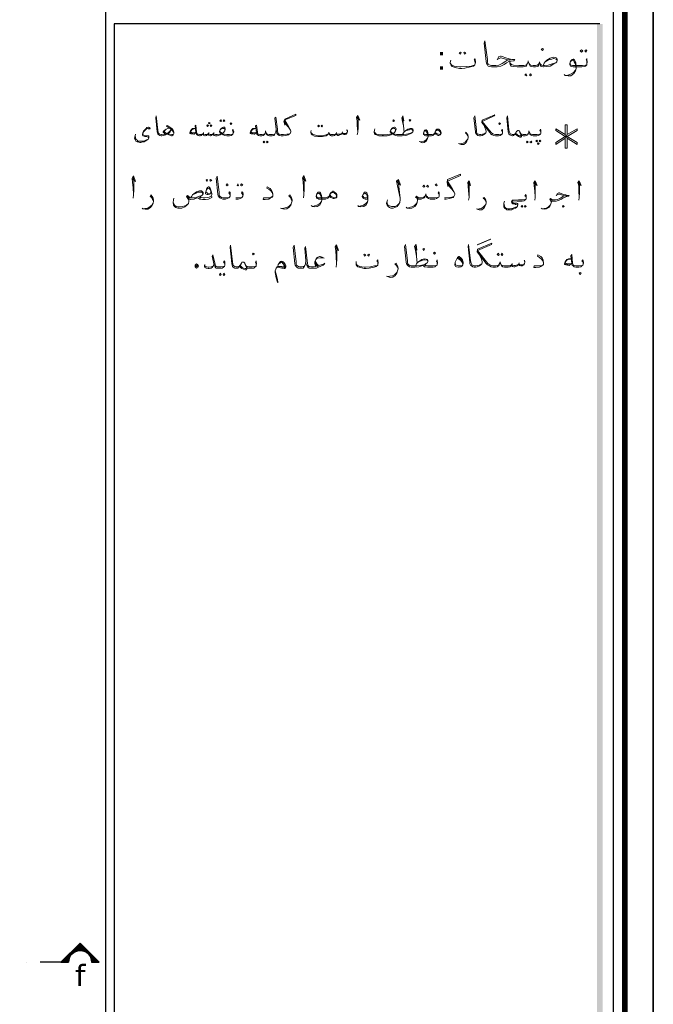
# Model space of a CAD drawing. Header units: metres. Extents: x 5.7 to 89.8, y 4 to 63.5.
# Tile 58 of 72: x 74.8 to 89.8, y 19.6 to 42.9. Entities that reach past the tile are written whole.
import ezdxf

# ---------------------------------------------------------------- set-up
doc = ezdxf.new("R2010")
doc.units = ezdxf.units.M
doc.header["$MEASUREMENT"] = 0
for name, color, linetype in [('PDF11_KADR', 7, 'Continuous'), ('PDF11_SECTION', 7, 'Continuous'), ('PDF11_Text', 7, 'Continuous'), ('PDF11_textt', 7, 'Continuous')]:
    doc.layers.add(name, color=color, linetype=linetype)
doc.styles.add('PDF B Mitra', font='BMITRA.TTF')
doc.styles.add('PDF Verdana', font='verdana.ttf')

msp = doc.modelspace()

# ---------------------------------------------------------------- linework, layer by layer
at = {"layer": 'PDF11_KADR', "lineweight": 25}
for points in [[(5.695, 4.013), (89.785, 4.013), (89.785, 63.476), (5.695, 63.476)], [(5.695, 63.476), (89.785, 63.476), (89.785, 4.013), (5.695, 4.013)], [(6.514, 4.832), (88.841, 4.832), (88.841, 62.657), (6.514, 62.657)]]:
    msp.add_lwpolyline(points, close=True, dxfattribs=at)
at = {"layer": 'PDF11_KADR', "lineweight": 0, "const_width": 0.135}
msp.add_lwpolyline([(6.235, 62.937), (6.235, 4.552), (89.111, 4.552), (89.111, 62.937)], close=True, dxfattribs=at)
at = {"layer": 'PDF11_KADR', "lineweight": 25}
for points in [[(76.851, 4.832), (76.851, 62.657)], [(88.524, 42.759), (77.053, 42.759), (77.053, 15.956), (77.053, 15.628), (88.524, 15.628)]]:
    msp.add_lwpolyline(points, dxfattribs=at)
at = {"layer": 'PDF11_KADR', "transparency": 33554559}
for points in [[(88.456, 15.628), (88.591, 15.628), (88.456, 42.759)], [(88.591, 15.628), (88.456, 42.759), (88.591, 42.759)]]:
    msp.add_solid(points, dxfattribs=at)
at = {"layer": 'PDF11_SECTION', "lineweight": 30}
msp.add_lwpolyline([(76.513, 20.617), (76.696, 20.617), (76.244, 21.07), (75.791, 20.617), (75.974, 20.617), (75.791, 20.617), (76.244, 21.07), (76.696, 20.617)], close=True, dxfattribs=at)
msp.add_lwpolyline([(76.523, 20.622, 0.999952), (75.974, 20.622, -0.999952)], format="xyb", close=True, dxfattribs=at)
for points in [[(74.982, 20.617), (74.982, 20.617)], [(75.791, 20.617), (75.3, 20.617)]]:
    msp.add_lwpolyline(points, dxfattribs=at)
at = {"layer": 'PDF11_SECTION', "transparency": 33554559}
for points in [[(76.244, 21.07), (76.061, 20.887), (76.244, 20.887)], [(76.244, 21.07), (76.244, 20.887), (76.427, 20.887)], [(76.244, 21.07), (76.244, 20.887), (76.427, 20.887)], [(75.791, 20.617), (75.974, 20.617), (75.887, 20.714)], [(75.887, 20.714), (75.993, 20.714), (75.984, 20.8)], [(75.974, 20.617), (75.887, 20.714), (75.993, 20.714)], [(75.984, 20.8), (76.051, 20.8), (76.042, 20.868)], [(75.993, 20.714), (75.984, 20.8), (76.051, 20.8)], [(76.042, 20.868), (76.138, 20.868), (76.061, 20.887)], [(76.051, 20.8), (76.042, 20.868), (76.138, 20.868)], [(76.138, 20.868), (76.061, 20.887), (76.244, 20.887)], [(76.35, 20.868), (76.446, 20.868), (76.244, 20.887)], [(76.446, 20.868), (76.244, 20.887), (76.427, 20.887)], [(76.35, 20.868), (76.446, 20.868), (76.244, 20.887)], [(76.446, 20.868), (76.244, 20.887), (76.427, 20.887)], [(76.436, 20.8), (76.504, 20.8), (76.35, 20.868)], [(76.504, 20.8), (76.35, 20.868), (76.446, 20.868)], [(76.436, 20.8), (76.504, 20.8), (76.35, 20.868)], [(76.504, 20.8), (76.35, 20.868), (76.446, 20.868)], [(76.494, 20.714), (76.591, 20.714), (76.436, 20.8)], [(76.591, 20.714), (76.436, 20.8), (76.504, 20.8)], [(76.494, 20.714), (76.591, 20.714), (76.436, 20.8)], [(76.591, 20.714), (76.436, 20.8), (76.504, 20.8)], [(76.513, 20.617), (76.696, 20.617), (76.494, 20.714)], [(76.696, 20.617), (76.494, 20.714), (76.591, 20.714)], [(76.513, 20.617), (76.696, 20.617), (76.494, 20.714)], [(76.696, 20.617), (76.494, 20.714), (76.591, 20.714)]]:
    msp.add_solid(points, dxfattribs=at)
at = {"layer": 'PDF11_textt', "lineweight": 20}
for points in [[(86.097, 41.912), (86.135, 41.989), (86.174, 41.998), (86.193, 41.998), (86.328, 41.95), (86.443, 41.921), (86.511, 41.921), (86.491, 41.893), (86.424, 41.883), (86.376, 41.873), (86.318, 41.844), (86.26, 41.806), (86.183, 41.767), (86.097, 41.748), (85.971, 41.748), (85.962, 41.748), (85.923, 41.758), (85.885, 41.767), (85.865, 41.796), (85.846, 41.835), (85.836, 41.873), (85.788, 42.307), (85.808, 42.364), (85.865, 41.921), (85.865, 41.854), (85.875, 41.835), (85.894, 41.806), (85.933, 41.787), (85.962, 41.777), (85.971, 41.777), (86.068, 41.777), (86.135, 41.787), (86.212, 41.825), (86.299, 41.883), (86.347, 41.912), (86.414, 41.912), (86.347, 41.912), (86.193, 41.96), (86.174, 41.96), (86.116, 41.931)], [(85.576, 41.825), (85.576, 41.844), (85.567, 41.883), (85.557, 41.912), (85.567, 41.941), (85.576, 41.921), (85.586, 41.873), (85.586, 41.854), (85.576, 41.825), (85.567, 41.796), (85.538, 41.767), (85.47, 41.748), (85.336, 41.719), (85.259, 41.71), (85.21, 41.71), (85.104, 41.729), (85.037, 41.758), (85.008, 41.777), (84.999, 41.806), (84.989, 41.835), (84.989, 41.854), (84.999, 41.902)], [(84.989, 41.835), (85.018, 41.796), (85.085, 41.767), (85.21, 41.748), (85.239, 41.748), (85.374, 41.758), (85.48, 41.767), (85.528, 41.777), (85.567, 41.796)], [(87.185, 41.777), (87.204, 41.835), (87.233, 41.864), (87.272, 41.902), (87.349, 41.95), (87.426, 41.979), (87.474, 41.97), (87.503, 41.95), (87.512, 41.921), (87.512, 41.902), (87.503, 41.864), (87.483, 41.844), (87.435, 41.815), (87.349, 41.767), (87.272, 41.758), (87.194, 41.748), (87.185, 41.748), (87.146, 41.758), (87.117, 41.767), (87.117, 41.787), (87.108, 41.825), (87.098, 41.864), (87.089, 41.825), (87.079, 41.787), (87.069, 41.767), (87.04, 41.758), (87.002, 41.748), (86.954, 41.748), (86.906, 41.758), (86.877, 41.767), (86.857, 41.796), (86.838, 41.844), (86.828, 41.893), (86.819, 41.844), (86.8, 41.796), (86.79, 41.767), (86.751, 41.758), (86.713, 41.748), (86.655, 41.748), (86.568, 41.748), (86.482, 41.758), (86.424, 41.767), (86.405, 41.806), (86.395, 41.844), (86.395, 41.893)], [(86.809, 41.835), (86.8, 41.806), (86.771, 41.787), (86.723, 41.777), (86.655, 41.777), (86.607, 41.777), (86.482, 41.787), (86.434, 41.806), (86.414, 41.825), (86.395, 41.844)], [(86.848, 41.835), (86.867, 41.806), (86.886, 41.787), (86.944, 41.777), (87.002, 41.777), (87.04, 41.787), (87.069, 41.806), (87.089, 41.825)], [(87.108, 41.825), (87.146, 41.787), (87.185, 41.777), (87.214, 41.777), (87.3, 41.787), (87.397, 41.815), (87.483, 41.844)], [(87.233, 41.864), (87.31, 41.912), (87.387, 41.931), (87.426, 41.941), (87.435, 41.941), (87.493, 41.931), (87.512, 41.902)], [(88.215, 41.825), (88.215, 41.844), (88.215, 41.883), (88.196, 41.912), (88.215, 41.941), (88.215, 41.921), (88.225, 41.873), (88.225, 41.854), (88.215, 41.825), (88.215, 41.796), (88.186, 41.767), (88.148, 41.758), (88.1, 41.748), (88.032, 41.748), (87.888, 41.748), (87.849, 41.758), (87.83, 41.767), (87.82, 41.777), (87.811, 41.806), (87.811, 41.825), (87.83, 41.883), (87.869, 41.921), (87.888, 41.931), (87.898, 41.931), (87.926, 41.912), (87.955, 41.844), (87.965, 41.767), (87.965, 41.71), (87.946, 41.652), (87.907, 41.594), (87.84, 41.536), (87.772, 41.536), (87.705, 41.546), (87.676, 41.565)], [(87.83, 41.873), (87.849, 41.893), (87.878, 41.902), (87.898, 41.902), (87.917, 41.864), (87.936, 41.825), (87.946, 41.796), (87.965, 41.71), (87.946, 41.671), (87.898, 41.613), (87.83, 41.575), (87.763, 41.555), (87.715, 41.546)], [(87.82, 41.835), (87.82, 41.806), (87.84, 41.787), (87.878, 41.777), (88.032, 41.777), (88.109, 41.777), (88.186, 41.787), (88.215, 41.796)], [(78.459, 40.188), (78.449, 40.207), (78.43, 40.236), (78.392, 40.284), (78.286, 40.342), (78.305, 40.361), (78.411, 40.294), (78.44, 40.255), (78.459, 40.207), (78.459, 40.178), (78.449, 40.159), (78.44, 40.14), (78.411, 40.12), (78.401, 40.12), (78.305, 40.159), (78.247, 40.178), (78.218, 40.197), (78.209, 40.207), (78.209, 40.217), (78.228, 40.246), (78.257, 40.265), (78.276, 40.274), (78.314, 40.294), (78.343, 40.303), (78.372, 40.294), (78.392, 40.274), (78.392, 40.255), (78.372, 40.217), (78.324, 40.178), (78.286, 40.159), (78.266, 40.14), (78.218, 40.13), (78.18, 40.12), (78.17, 40.12), (78.16, 40.12), (78.132, 40.13), (78.103, 40.14), (78.083, 40.159), (78.074, 40.188), (78.064, 40.217), (78.035, 40.544), (78.045, 40.592), (78.083, 40.255), (78.093, 40.207), (78.093, 40.188), (78.112, 40.169), (78.132, 40.159), (78.16, 40.149), (78.17, 40.149), (78.228, 40.159), (78.266, 40.159), (78.286, 40.169), (78.324, 40.188), (78.343, 40.207), (78.382, 40.246)], [(81.204, 40.178), (81.165, 40.159), (81.127, 40.159), (81.05, 40.149), (81.021, 40.149), (80.992, 40.149), (80.953, 40.159), (80.944, 40.159), (80.925, 40.178), (80.905, 40.226), (80.905, 40.274), (80.867, 40.563), (80.848, 40.535), (80.876, 40.274), (80.886, 40.226), (80.896, 40.178), (80.915, 40.149), (80.944, 40.13), (80.992, 40.12), (81.021, 40.12), (81.04, 40.12), (81.108, 40.13), (81.165, 40.14), (81.185, 40.159), (81.204, 40.178), (81.223, 40.217), (81.223, 40.226), (81.213, 40.255), (81.175, 40.332), (81.079, 40.496), (81.339, 40.602), (81.339, 40.631), (81.079, 40.515), (81.059, 40.467), (81.079, 40.371), (81.079, 40.496)], [(81.079, 40.448), (81.136, 40.371)], [(82.783, 40.544), (82.851, 40.486), (82.803, 40.602), (82.774, 40.554), (82.793, 40.477), (82.793, 40.361), (82.803, 40.207), (82.793, 40.14)], [(82.803, 40.207), (82.812, 40.313), (82.812, 40.496), (82.803, 40.573)], [(83.843, 40.544), (83.891, 40.477), (83.872, 40.592), (83.843, 40.544), (83.862, 40.457), (83.881, 40.352), (83.901, 40.207)], [(83.881, 40.352), (83.872, 40.506), (83.872, 40.583)], [(85.779, 40.38), (85.808, 40.313), (85.827, 40.255), (85.836, 40.226), (85.836, 40.207), (85.827, 40.188), (85.798, 40.159), (85.779, 40.149), (85.74, 40.13), (85.702, 40.12), (85.682, 40.12), (85.644, 40.13), (85.625, 40.14), (85.605, 40.159), (85.586, 40.188), (85.586, 40.217), (85.548, 40.544), (85.567, 40.592), (85.605, 40.255), (85.605, 40.207), (85.615, 40.188), (85.625, 40.169), (85.653, 40.159), (85.682, 40.149), (85.711, 40.149), (85.75, 40.159), (85.788, 40.169), (85.827, 40.188)], [(86.222, 40.178), (86.222, 40.197), (86.212, 40.226), (86.202, 40.246), (86.212, 40.274), (86.222, 40.255), (86.222, 40.217), (86.222, 40.207), (86.222, 40.178), (86.212, 40.159), (86.193, 40.14), (86.164, 40.13), (86.125, 40.12), (86.077, 40.12), (86.058, 40.12), (86.019, 40.13), (85.981, 40.14), (85.942, 40.169), (85.923, 40.197), (85.731, 40.438), (85.74, 40.486), (86.039, 40.612), (86.029, 40.592), (85.74, 40.457), (85.952, 40.197), (85.991, 40.169), (86.019, 40.159), (86.058, 40.149), (86.077, 40.149), (86.135, 40.149), (86.193, 40.159), (86.212, 40.159)], [(87.127, 40.178), (87.127, 40.197), (87.117, 40.226), (87.108, 40.246), (87.117, 40.274), (87.127, 40.255), (87.127, 40.217), (87.127, 40.207), (87.127, 40.178), (87.117, 40.159), (87.098, 40.14), (87.069, 40.13), (87.031, 40.12), (86.983, 40.12), (86.944, 40.12), (86.915, 40.13), (86.886, 40.14), (86.867, 40.159), (86.857, 40.197), (86.848, 40.236), (86.848, 40.197), (86.828, 40.159), (86.819, 40.14), (86.79, 40.13), (86.761, 40.12), (86.723, 40.12), (86.713, 40.12), (86.684, 40.13), (86.665, 40.14), (86.655, 40.178), (86.626, 40.226), (86.617, 40.236), (86.597, 40.246), (86.588, 40.246), (86.578, 40.236), (86.559, 40.226), (86.54, 40.197), (86.52, 40.159), (86.511, 40.149), (86.501, 40.14), (86.482, 40.13), (86.462, 40.12), (86.453, 40.12), (86.424, 40.13), (86.395, 40.14), (86.376, 40.159), (86.366, 40.188), (86.357, 40.217), (86.328, 40.544), (86.337, 40.592), (86.376, 40.255), (86.385, 40.207), (86.395, 40.188), (86.405, 40.169), (86.434, 40.159), (86.453, 40.149), (86.462, 40.149), (86.472, 40.149), (86.501, 40.159), (86.511, 40.159), (86.52, 40.169), (86.54, 40.197)], [(77.881, 40.294), (77.871, 40.303), (77.833, 40.294), (77.804, 40.274), (77.766, 40.236), (77.746, 40.217), (77.737, 40.188), (77.727, 40.159), (77.737, 40.14), (77.775, 40.13), (77.852, 40.12), (77.871, 40.12), (77.871, 40.101), (77.871, 40.082), (77.871, 40.063), (77.852, 40.034), (77.823, 40.014), (77.785, 39.995), (77.756, 39.976), (77.727, 39.976), (77.679, 39.966), (77.66, 39.966), (77.611, 39.976), (77.592, 39.976), (77.563, 39.995), (77.544, 40.024), (77.534, 40.063), (77.544, 40.12), (77.554, 40.159)], [(77.862, 40.294), (77.871, 40.274), (77.9, 40.284), (77.891, 40.313), (77.871, 40.323), (77.862, 40.323), (77.823, 40.313), (77.804, 40.294), (77.775, 40.265), (77.746, 40.226), (77.727, 40.188), (77.717, 40.159), (77.717, 40.14), (77.727, 40.12), (77.737, 40.12), (77.775, 40.101), (77.823, 40.101), (77.852, 40.091), (77.862, 40.082), (77.871, 40.072), (77.862, 40.053), (77.852, 40.043), (77.814, 40.024), (77.766, 40.005), (77.737, 39.995), (77.669, 39.995), (77.65, 39.995), (77.611, 39.995), (77.592, 40.014), (77.573, 40.034), (77.554, 40.053), (77.554, 40.082), (77.544, 40.12)], [(78.449, 40.159), (78.43, 40.149), (78.411, 40.149), (78.363, 40.159), (78.305, 40.178), (78.257, 40.197), (78.237, 40.217), (78.228, 40.217), (78.228, 40.226), (78.237, 40.236), (78.276, 40.274), (78.314, 40.294)], [(78.979, 40.197), (78.941, 40.159), (78.931, 40.159), (78.863, 40.169), (78.835, 40.178), (78.835, 40.188), (78.854, 40.236), (78.883, 40.274), (78.902, 40.294), (78.921, 40.294), (78.969, 40.294), (78.912, 40.274), (78.883, 40.265), (78.854, 40.217), (78.863, 40.197), (78.883, 40.197), (78.96, 40.188), (78.979, 40.207)], [(79.865, 40.178), (79.865, 40.197), (79.855, 40.226), (79.846, 40.246), (79.855, 40.274), (79.865, 40.255), (79.875, 40.217), (79.875, 40.207), (79.865, 40.178), (79.855, 40.159), (79.836, 40.14), (79.817, 40.13), (79.778, 40.12), (79.721, 40.12), (79.711, 40.12), (79.663, 40.13), (79.624, 40.14), (79.605, 40.159), (79.595, 40.169), (79.576, 40.159), (79.557, 40.14), (79.518, 40.13), (79.48, 40.12), (79.461, 40.12), (79.441, 40.12), (79.412, 40.13), (79.393, 40.14), (79.374, 40.159), (79.364, 40.14), (79.345, 40.13), (79.326, 40.12), (79.316, 40.12), (79.287, 40.13), (79.278, 40.14), (79.268, 40.169), (79.249, 40.14), (79.229, 40.13), (79.201, 40.12), (79.191, 40.12), (79.172, 40.13), (79.162, 40.14), (79.143, 40.169), (79.124, 40.14), (79.104, 40.13), (79.085, 40.12), (79.075, 40.12), (79.066, 40.12), (79.037, 40.13), (79.008, 40.14), (78.998, 40.159), (78.979, 40.197), (78.96, 40.352), (78.979, 40.371), (78.998, 40.207), (79.008, 40.178), (79.018, 40.159), (79.037, 40.159), (79.066, 40.149), (79.075, 40.149), (79.095, 40.149), (79.124, 40.159), (79.143, 40.169), (79.162, 40.178), (79.172, 40.159), (79.201, 40.149), (79.22, 40.149), (79.249, 40.159), (79.268, 40.169), (79.278, 40.178), (79.297, 40.159), (79.316, 40.149), (79.345, 40.149), (79.374, 40.159), (79.393, 40.178), (79.403, 40.169), (79.422, 40.159), (79.441, 40.149), (79.461, 40.149), (79.48, 40.149), (79.538, 40.159), (79.576, 40.169), (79.557, 40.197), (79.538, 40.217), (79.538, 40.226), (79.557, 40.265), (79.576, 40.294), (79.615, 40.313), (79.634, 40.323), (79.653, 40.323), (79.663, 40.313), (79.672, 40.284), (79.672, 40.274), (79.663, 40.236), (79.634, 40.197), (79.605, 40.178), (79.634, 40.159), (79.653, 40.159), (79.711, 40.149), (79.721, 40.149), (79.778, 40.149), (79.836, 40.159), (79.855, 40.159)], [(79.162, 40.197), (79.162, 40.178)], [(79.287, 40.197), (79.278, 40.178)], [(79.403, 40.197), (79.393, 40.178)], [(79.547, 40.236), (79.557, 40.217), (79.576, 40.197), (79.605, 40.178)], [(79.663, 40.236), (79.663, 40.265), (79.653, 40.294), (79.634, 40.294), (79.624, 40.294), (79.576, 40.284), (79.557, 40.265)], [(80.414, 40.197), (80.366, 40.159), (80.356, 40.159), (80.289, 40.169), (80.26, 40.178), (80.26, 40.188), (80.279, 40.236), (80.308, 40.274), (80.327, 40.294), (80.347, 40.294), (80.395, 40.294), (80.337, 40.274), (80.308, 40.265), (80.279, 40.217), (80.289, 40.197), (80.308, 40.197), (80.385, 40.188), (80.414, 40.207)], [(80.876, 40.274), (80.867, 40.207), (80.857, 40.178), (80.838, 40.14), (80.819, 40.13), (80.78, 40.12), (80.761, 40.12), (80.722, 40.12), (80.684, 40.13), (80.665, 40.14), (80.645, 40.159), (80.636, 40.197), (80.626, 40.236), (80.626, 40.197), (80.607, 40.159), (80.597, 40.14), (80.568, 40.13), (80.539, 40.12), (80.501, 40.12), (80.491, 40.12), (80.462, 40.13), (80.433, 40.14), (80.424, 40.159), (80.414, 40.197), (80.385, 40.352), (80.414, 40.371), (80.433, 40.207), (80.433, 40.178), (80.453, 40.159), (80.462, 40.159), (80.491, 40.149), (80.501, 40.149), (80.549, 40.149), (80.587, 40.159), (80.607, 40.169), (80.616, 40.188)], [(81.079, 40.419), (81.165, 40.323), (81.213, 40.255)], [(82.562, 40.217), (82.543, 40.255), (82.552, 40.265), (82.562, 40.236), (82.562, 40.217), (82.552, 40.197), (82.543, 40.178), (82.533, 40.159), (82.504, 40.149), (82.475, 40.149), (82.456, 40.159), (82.427, 40.169), (82.427, 40.178), (82.408, 40.149), (82.379, 40.14), (82.35, 40.13), (82.331, 40.13), (82.311, 40.14), (82.292, 40.149), (82.292, 40.169), (82.273, 40.14), (82.254, 40.13), (82.225, 40.12), (82.186, 40.12), (82.177, 40.12), (82.157, 40.13), (82.148, 40.14), (82.138, 40.149), (82.128, 40.169), (82.119, 40.207), (82.119, 40.178), (82.1, 40.149), (82.09, 40.14), (82.061, 40.12), (81.974, 40.101), (81.897, 40.101), (81.859, 40.101), (81.782, 40.111), (81.724, 40.14), (81.705, 40.169), (81.695, 40.197), (81.695, 40.217), (81.705, 40.246)], [(81.695, 40.197), (81.734, 40.159), (81.782, 40.14), (81.859, 40.12), (81.888, 40.12), (81.984, 40.13), (82.061, 40.14), (82.09, 40.159), (82.119, 40.178)], [(82.128, 40.178), (82.148, 40.159), (82.177, 40.149), (82.186, 40.149), (82.234, 40.149), (82.273, 40.159), (82.292, 40.169), (82.292, 40.178), (82.311, 40.159), (82.34, 40.159), (82.369, 40.159), (82.408, 40.169), (82.427, 40.178), (82.437, 40.197), (82.456, 40.178), (82.475, 40.178), (82.514, 40.178), (82.533, 40.178), (82.552, 40.197)], [(82.302, 40.197), (82.292, 40.178)], [(82.446, 40.217), (82.437, 40.197)], [(83.862, 40.149), (83.881, 40.188), (83.901, 40.217), (83.929, 40.236), (83.987, 40.274), (84.045, 40.294), (84.084, 40.294), (84.103, 40.274), (84.112, 40.255), (84.112, 40.236), (84.103, 40.217), (84.093, 40.197), (84.055, 40.178), (83.987, 40.14), (83.939, 40.13), (83.852, 40.12), (83.737, 40.12), (83.698, 40.13), (83.66, 40.14), (83.641, 40.159), (83.631, 40.169), (83.612, 40.159), (83.583, 40.14), (83.535, 40.13), (83.496, 40.12), (83.409, 40.12), (83.381, 40.12), (83.303, 40.12), (83.246, 40.14), (83.217, 40.149), (83.198, 40.178), (83.188, 40.197), (83.188, 40.217), (83.198, 40.255), (83.207, 40.284)], [(83.198, 40.217), (83.207, 40.197), (83.226, 40.178), (83.246, 40.159), (83.303, 40.149), (83.381, 40.14), (83.409, 40.14), (83.506, 40.149), (83.564, 40.159), (83.612, 40.169), (83.583, 40.197), (83.573, 40.217), (83.573, 40.226), (83.583, 40.265), (83.612, 40.294), (83.641, 40.313), (83.669, 40.323), (83.679, 40.323), (83.698, 40.313), (83.708, 40.284), (83.708, 40.274), (83.698, 40.236), (83.669, 40.197), (83.641, 40.178), (83.66, 40.159), (83.689, 40.159), (83.718, 40.149), (83.737, 40.149), (83.891, 40.149), (83.958, 40.159), (84.026, 40.178), (84.093, 40.197)], [(83.698, 40.236), (83.698, 40.265), (83.679, 40.294), (83.669, 40.294), (83.66, 40.294), (83.612, 40.284), (83.583, 40.265)], [(83.583, 40.236), (83.583, 40.217), (83.602, 40.197), (83.641, 40.178)], [(83.901, 40.217), (83.958, 40.246), (84.016, 40.265), (84.045, 40.274), (84.055, 40.274), (84.093, 40.265), (84.112, 40.236)], [(84.623, 40.178), (84.613, 40.159), (84.594, 40.14), (84.575, 40.13), (84.546, 40.12), (84.517, 40.12), (84.411, 40.12), (84.382, 40.13), (84.373, 40.14), (84.353, 40.149), (84.353, 40.169), (84.353, 40.178), (84.373, 40.226), (84.392, 40.255), (84.411, 40.265), (84.421, 40.265), (84.44, 40.246), (84.459, 40.197), (84.469, 40.14), (84.469, 40.101), (84.45, 40.053), (84.43, 40.005), (84.373, 39.966), (84.324, 39.957), (84.276, 39.976), (84.257, 39.986)], [(84.373, 40.217), (84.382, 40.236), (84.401, 40.236), (84.411, 40.236), (84.43, 40.217), (84.45, 40.178), (84.45, 40.159), (84.469, 40.101), (84.45, 40.063), (84.421, 40.024), (84.373, 39.995), (84.315, 39.976), (84.276, 39.976)], [(84.642, 40.226), (84.661, 40.246), (84.681, 40.255), (84.7, 40.255), (84.719, 40.246), (84.729, 40.236), (84.748, 40.217), (84.767, 40.188), (84.767, 40.178), (84.748, 40.159), (84.739, 40.149), (84.71, 40.159), (84.661, 40.178), (84.633, 40.197), (84.613, 40.178), (84.594, 40.159), (84.556, 40.149), (84.517, 40.149), (84.401, 40.149), (84.373, 40.159), (84.363, 40.169), (84.353, 40.188)], [(85.413, 40.091), (85.403, 40.12), (85.384, 40.159), (85.345, 40.188), (85.365, 40.207), (85.384, 40.178), (85.403, 40.14), (85.413, 40.101), (85.413, 40.082), (85.403, 40.043), (85.384, 39.995), (85.355, 39.957), (85.307, 39.918), (85.249, 39.918), (85.201, 39.928), (85.182, 39.937)], [(86.626, 40.226), (86.636, 40.197), (86.655, 40.14), (86.655, 40.12), (86.636, 40.12), (86.607, 40.12), (86.578, 40.14), (86.559, 40.159), (86.54, 40.178)], [(87.705, 40.063), (87.705, 39.831), (87.753, 39.831), (87.753, 40.063), (87.984, 39.918), (87.984, 39.966), (87.753, 40.101), (87.984, 40.246), (87.984, 40.284), (87.753, 40.149), (87.753, 40.38), (87.705, 40.38), (87.705, 40.149), (87.483, 40.284), (87.483, 40.246), (87.705, 40.101), (87.483, 39.966), (87.483, 39.918), (87.705, 40.063), (87.753, 40.149)], [(78.931, 40.169), (78.854, 40.188)], [(80.356, 40.169), (80.279, 40.188)], [(80.857, 40.178), (80.848, 40.159), (80.828, 40.159), (80.79, 40.149), (80.761, 40.149), (80.713, 40.149), (80.674, 40.159), (80.655, 40.169), (80.645, 40.188)], [(85.21, 39.928), (85.249, 39.937), (85.297, 39.947), (85.345, 39.976), (85.384, 40.014), (85.403, 40.043)], [(86.665, 40.14), (86.674, 40.12), (86.674, 40.101), (86.655, 40.091), (86.636, 40.091), (86.597, 40.101), (86.578, 40.12), (86.549, 40.14), (86.52, 40.159)], [(86.838, 40.188), (86.828, 40.169), (86.809, 40.159), (86.771, 40.149), (86.723, 40.149), (86.713, 40.149), (86.684, 40.159), (86.665, 40.159), (86.655, 40.178)], [(86.867, 40.188), (86.877, 40.169), (86.896, 40.159), (86.934, 40.149), (86.983, 40.149), (87.04, 40.149), (87.098, 40.159), (87.117, 40.159)], [(87.705, 40.149), (87.753, 40.063)], [(87.753, 40.101), (87.705, 40.101)], [(77.477, 39.109), (77.554, 39.042), (77.505, 39.177), (77.477, 39.119), (77.486, 39.022), (77.496, 38.897), (77.505, 38.724), (77.496, 38.647)], [(77.505, 38.724), (77.515, 38.849), (77.515, 39.051), (77.505, 39.148)], [(79.788, 38.695), (79.788, 38.724), (79.778, 38.753), (79.759, 38.772), (79.778, 38.801), (79.788, 38.782), (79.788, 38.743), (79.788, 38.724), (79.788, 38.695), (79.778, 38.676), (79.759, 38.656), (79.721, 38.637), (79.682, 38.628), (79.624, 38.628), (79.615, 38.628), (79.576, 38.637), (79.547, 38.656), (79.528, 38.676), (79.509, 38.705), (79.499, 38.743), (79.461, 39.119), (79.48, 39.167), (79.528, 38.782), (79.528, 38.724), (79.538, 38.705), (79.557, 38.685), (79.586, 38.666), (79.615, 38.656), (79.624, 38.656), (79.692, 38.656), (79.759, 38.666), (79.778, 38.676)], [(81.502, 39.119), (81.579, 39.051), (81.531, 39.186), (81.502, 39.128), (81.512, 39.032), (81.522, 38.907), (81.531, 38.724), (81.522, 38.656)], [(81.531, 38.724), (81.541, 38.859), (81.541, 39.051), (81.531, 39.157)], [(83.718, 39.051), (83.814, 38.955), (83.766, 39.09), (83.718, 39.051), (83.804, 38.647), (83.756, 39.061)], [(84.854, 38.628), (84.893, 38.628), (84.96, 38.637), (85.027, 38.656), (85.056, 38.666), (85.076, 38.685), (85.095, 38.733), (85.095, 38.753), (85.085, 38.791), (85.037, 38.878), (84.922, 39.051), (85.23, 39.186), (85.23, 39.215), (84.922, 39.09), (84.912, 39.022), (84.931, 38.926), (84.922, 39.051)], [(85.413, 39.003), (85.47, 38.945), (85.432, 39.061), (85.403, 39.022), (85.413, 38.936), (85.422, 38.82), (85.432, 38.666), (85.422, 38.599)], [(85.432, 38.666), (85.432, 38.772), (85.432, 38.955), (85.432, 39.042)], [(86.973, 39.003), (87.04, 38.945), (86.992, 39.061), (86.963, 39.022), (86.973, 38.936), (86.983, 38.82), (86.992, 38.666), (86.983, 38.599)], [(86.992, 38.666), (86.992, 38.772), (86.992, 38.955), (86.992, 39.042)], [(88.013, 39.003), (88.081, 38.945), (88.032, 39.061), (88.003, 39.022), (88.023, 38.936), (88.023, 38.82), (88.032, 38.666), (88.023, 38.599)], [(88.032, 38.666), (88.042, 38.772), (88.042, 38.955), (88.032, 39.042)], [(78.854, 38.656), (78.883, 38.695), (78.902, 38.724), (78.931, 38.753), (78.998, 38.801), (79.066, 38.82), (79.114, 38.82), (79.133, 38.801), (79.152, 38.782), (79.152, 38.753), (79.133, 38.724), (79.124, 38.714), (79.085, 38.685), (79.095, 38.666), (79.152, 38.656), (79.191, 38.656)], [(79.355, 38.762), (79.326, 38.753), (79.307, 38.743), (79.268, 38.733), (79.249, 38.733), (79.22, 38.743), (79.21, 38.753), (79.21, 38.772), (79.22, 38.82), (79.229, 38.859), (79.258, 38.897), (79.278, 38.916), (79.287, 38.916), (79.307, 38.897), (79.326, 38.859), (79.345, 38.811), (79.355, 38.762), (79.355, 38.733), (79.345, 38.695), (79.297, 38.676), (79.258, 38.666), (79.191, 38.656), (79.172, 38.656)], [(79.229, 38.849), (79.258, 38.878), (79.287, 38.888), (79.307, 38.859), (79.335, 38.811), (79.335, 38.791), (79.326, 38.772), (79.316, 38.762), (79.287, 38.753), (79.258, 38.753), (79.249, 38.772), (79.229, 38.791)], [(80.799, 38.733), (80.78, 38.782), (80.751, 38.82), (80.703, 38.859), (80.655, 38.888), (80.665, 38.916), (80.732, 38.878), (80.761, 38.849), (80.79, 38.791), (80.799, 38.733), (80.799, 38.724), (80.799, 38.695), (80.78, 38.676), (80.732, 38.647), (80.703, 38.628), (80.616, 38.618), (80.568, 38.618), (80.578, 38.656), (80.665, 38.656), (80.732, 38.656), (80.761, 38.676), (80.799, 38.695)], [(84.931, 39.003), (84.989, 38.926)], [(84.931, 38.965), (85.027, 38.859), (85.085, 38.791)], [(77.977, 38.589), (77.958, 38.618), (77.939, 38.656), (77.9, 38.695), (77.92, 38.724), (77.949, 38.685), (77.968, 38.647), (77.977, 38.599), (77.977, 38.579), (77.968, 38.531), (77.949, 38.483), (77.91, 38.425), (77.843, 38.387), (77.785, 38.387), (77.727, 38.396), (77.708, 38.416)], [(78.815, 38.647), (78.815, 38.589), (78.815, 38.57), (78.806, 38.522), (78.767, 38.483), (78.719, 38.445), (78.652, 38.416), (78.594, 38.416), (78.555, 38.416), (78.507, 38.425), (78.478, 38.454), (78.449, 38.483), (78.44, 38.55), (78.449, 38.608), (78.459, 38.647)], [(78.815, 38.589), (78.806, 38.618), (78.758, 38.685), (78.786, 38.714), (78.815, 38.685), (78.835, 38.656), (78.854, 38.656), (78.883, 38.656), (78.96, 38.656), (79.046, 38.685), (79.124, 38.714)], [(79.355, 38.685), (79.355, 38.666), (79.326, 38.647), (79.278, 38.628), (79.21, 38.618), (79.191, 38.618), (79.133, 38.618), (79.075, 38.628), (79.046, 38.647), (79.027, 38.656), (78.998, 38.647), (78.941, 38.628), (78.863, 38.618), (78.854, 38.618), (78.825, 38.628), (78.815, 38.647), (78.777, 38.695)], [(78.902, 38.724), (78.969, 38.762), (79.037, 38.791), (79.066, 38.791), (79.085, 38.791), (79.124, 38.791), (79.152, 38.753)], [(79.095, 38.647), (79.056, 38.666)], [(80.087, 38.695), (80.087, 38.724), (80.077, 38.753), (80.058, 38.772), (80.077, 38.801), (80.087, 38.782), (80.096, 38.743), (80.096, 38.724), (80.087, 38.695), (80.077, 38.676), (80.058, 38.656), (80.029, 38.637), (79.981, 38.628), (79.923, 38.628)], [(79.923, 38.656), (79.99, 38.656), (80.058, 38.666), (80.077, 38.676)], [(81.252, 38.589), (81.233, 38.628), (81.213, 38.666), (81.175, 38.705), (81.204, 38.724), (81.223, 38.695), (81.242, 38.656), (81.252, 38.608), (81.252, 38.589), (81.242, 38.541), (81.223, 38.483), (81.185, 38.435), (81.127, 38.396), (81.069, 38.387), (81.002, 38.406), (80.982, 38.416)], [(82.138, 38.695), (82.119, 38.666), (82.109, 38.656), (82.08, 38.637), (82.042, 38.628), (82.013, 38.628), (81.888, 38.628), (81.859, 38.637), (81.84, 38.647), (81.83, 38.656), (81.82, 38.685), (81.82, 38.695), (81.84, 38.753), (81.868, 38.791), (81.888, 38.791), (81.907, 38.791), (81.926, 38.772), (81.945, 38.714), (81.955, 38.656), (81.955, 38.599), (81.936, 38.55), (81.907, 38.493), (81.849, 38.454), (81.791, 38.445), (81.734, 38.454), (81.705, 38.473)], [(81.84, 38.743), (81.859, 38.753), (81.878, 38.762), (81.897, 38.762), (81.917, 38.733), (81.936, 38.695), (81.936, 38.676), (81.955, 38.599), (81.936, 38.56), (81.907, 38.522), (81.84, 38.483), (81.782, 38.464), (81.743, 38.454)], [(81.83, 38.705), (81.84, 38.685), (81.849, 38.666), (81.878, 38.656), (82.013, 38.656), (82.051, 38.656), (82.1, 38.676), (82.128, 38.695), (82.138, 38.724)], [(82.157, 38.753), (82.177, 38.772), (82.206, 38.782), (82.225, 38.782), (82.244, 38.772), (82.263, 38.762), (82.283, 38.743), (82.302, 38.705), (82.302, 38.695), (82.283, 38.666), (82.273, 38.656), (82.234, 38.666), (82.177, 38.685), (82.148, 38.724)], [(83.043, 38.637), (83.015, 38.628), (82.976, 38.628), (82.947, 38.637), (82.937, 38.647), (82.918, 38.656), (82.909, 38.685), (82.909, 38.695), (82.937, 38.753), (82.966, 38.791), (82.976, 38.791), (82.995, 38.791), (83.015, 38.772), (83.043, 38.714), (83.043, 38.656), (83.043, 38.599), (83.034, 38.55), (83.005, 38.493), (82.947, 38.454), (82.88, 38.445), (82.822, 38.454), (82.803, 38.473)], [(82.937, 38.743), (82.947, 38.753), (82.976, 38.762), (82.986, 38.762), (83.015, 38.733), (83.024, 38.695), (83.034, 38.676), (83.043, 38.599), (83.034, 38.56), (82.995, 38.522), (82.937, 38.483), (82.88, 38.464), (82.832, 38.454)], [(83.034, 38.666), (83.005, 38.656), (82.976, 38.656), (82.947, 38.666), (82.928, 38.685), (82.918, 38.705)], [(83.804, 38.647), (83.804, 38.618), (83.795, 38.55), (83.785, 38.512), (83.756, 38.483), (83.737, 38.454), (83.718, 38.445), (83.679, 38.425), (83.641, 38.416), (83.583, 38.416), (83.554, 38.425), (83.525, 38.454), (83.506, 38.473), (83.496, 38.483), (83.486, 38.522), (83.486, 38.531), (83.496, 38.579), (83.506, 38.608)], [(84.729, 38.695), (84.729, 38.724), (84.719, 38.753), (84.7, 38.772), (84.719, 38.801), (84.729, 38.782), (84.729, 38.743), (84.729, 38.724), (84.729, 38.695), (84.719, 38.676), (84.69, 38.656), (84.661, 38.637), (84.623, 38.628), (84.556, 38.628), (84.517, 38.628), (84.478, 38.637), (84.45, 38.656), (84.43, 38.676), (84.421, 38.714), (84.411, 38.753), (84.401, 38.714), (84.392, 38.676), (84.373, 38.656), (84.344, 38.637), (84.305, 38.628), (84.257, 38.628), (84.238, 38.628), (84.218, 38.637), (84.218, 38.599), (84.209, 38.55), (84.19, 38.502), (84.151, 38.454), (84.084, 38.416), (84.026, 38.406), (83.968, 38.416), (83.949, 38.435)], [(84.392, 38.705), (84.382, 38.685), (84.353, 38.666), (84.315, 38.656), (84.257, 38.656), (84.228, 38.666), (84.19, 38.695), (84.17, 38.666), (84.19, 38.656), (84.209, 38.628), (84.218, 38.608)], [(84.238, 38.647), (84.209, 38.656), (84.19, 38.685)], [(84.421, 38.705), (84.44, 38.685), (84.459, 38.666), (84.507, 38.656), (84.556, 38.656), (84.623, 38.656), (84.69, 38.666), (84.719, 38.676)], [(85.076, 38.685), (85.027, 38.676), (84.979, 38.666), (84.893, 38.656), (84.854, 38.656)], [(85.836, 38.55), (85.827, 38.579), (85.808, 38.618), (85.769, 38.647), (85.788, 38.666), (85.808, 38.637), (85.827, 38.599), (85.836, 38.56), (85.836, 38.541), (85.827, 38.502), (85.808, 38.454), (85.779, 38.416), (85.731, 38.377), (85.673, 38.377), (85.625, 38.387), (85.605, 38.396)], [(86.78, 38.637), (86.78, 38.656), (86.771, 38.685), (86.751, 38.705), (86.771, 38.733), (86.78, 38.714), (86.78, 38.676), (86.78, 38.666), (86.78, 38.637), (86.771, 38.618), (86.751, 38.599), (86.723, 38.589), (86.684, 38.579), (86.636, 38.579), (86.568, 38.579), (86.472, 38.589), (86.462, 38.589), (86.453, 38.579), (86.453, 38.57), (86.453, 38.56), (86.472, 38.541), (86.511, 38.531), (86.559, 38.531), (86.578, 38.522), (86.588, 38.512), (86.588, 38.483), (86.578, 38.464), (86.559, 38.435), (86.53, 38.416), (86.491, 38.396), (86.462, 38.387), (86.434, 38.377), (86.395, 38.377), (86.376, 38.377), (86.328, 38.377), (86.308, 38.387), (86.27, 38.406), (86.251, 38.435), (86.251, 38.473), (86.251, 38.531), (86.27, 38.579)], [(86.251, 38.531), (86.26, 38.493), (86.27, 38.464), (86.28, 38.435), (86.299, 38.416), (86.328, 38.406), (86.357, 38.396), (86.385, 38.396), (86.443, 38.406), (86.472, 38.416), (86.53, 38.435), (86.568, 38.454), (86.578, 38.454), (86.578, 38.473), (86.578, 38.493), (86.568, 38.493), (86.53, 38.502), (86.511, 38.512), (86.462, 38.512), (86.453, 38.531), (86.443, 38.541), (86.434, 38.56), (86.434, 38.57), (86.443, 38.589), (86.453, 38.599), (86.462, 38.599), (86.597, 38.608), (86.636, 38.608), (86.694, 38.608), (86.751, 38.618), (86.771, 38.618)], [(87.493, 38.705), (87.522, 38.762), (87.551, 38.772), (87.57, 38.772), (87.666, 38.733), (87.715, 38.724), (87.753, 38.714), (87.801, 38.714), (87.782, 38.695), (87.743, 38.685), (87.705, 38.676), (87.657, 38.656), (87.618, 38.628), (87.56, 38.599), (87.493, 38.579), (87.416, 38.579), (87.397, 38.579), (87.377, 38.589), (87.377, 38.56), (87.368, 38.512), (87.349, 38.473), (87.32, 38.425), (87.262, 38.396), (87.214, 38.387), (87.156, 38.396), (87.137, 38.416)], [(87.377, 38.56), (87.368, 38.579), (87.358, 38.599), (87.339, 38.618), (87.358, 38.637), (87.387, 38.618), (87.406, 38.608), (87.416, 38.608), (87.464, 38.608), (87.522, 38.618), (87.58, 38.637), (87.647, 38.685), (87.686, 38.705), (87.743, 38.705), (87.686, 38.705), (87.57, 38.743), (87.551, 38.743), (87.512, 38.724)], [(87.397, 38.599), (87.368, 38.608), (87.349, 38.628)], [(77.737, 38.396), (77.775, 38.406), (77.843, 38.416), (77.9, 38.454), (77.949, 38.493), (77.968, 38.531)], [(78.44, 38.56), (78.449, 38.522), (78.478, 38.483), (78.517, 38.454), (78.555, 38.445), (78.584, 38.445), (78.661, 38.454), (78.719, 38.464), (78.758, 38.483), (78.806, 38.522)], [(81.011, 38.406), (81.059, 38.416), (81.117, 38.425), (81.175, 38.454), (81.223, 38.502), (81.242, 38.541)], [(83.795, 38.55), (83.785, 38.522), (83.746, 38.483), (83.689, 38.454), (83.641, 38.454), (83.602, 38.454), (83.554, 38.464), (83.525, 38.483), (83.506, 38.512), (83.496, 38.531), (83.496, 38.55)], [(83.978, 38.416), (84.016, 38.425), (84.084, 38.445), (84.141, 38.473), (84.19, 38.522), (84.209, 38.55)], [(85.634, 38.387), (85.673, 38.396), (85.721, 38.406), (85.769, 38.435), (85.808, 38.473), (85.827, 38.502)], [(87.166, 38.396), (87.204, 38.406), (87.262, 38.416), (87.31, 38.445), (87.349, 38.483), (87.368, 38.512)], [(80.404, 37.067), (80.404, 37.087), (80.404, 37.115), (80.385, 37.135), (80.404, 37.173), (80.404, 37.144), (80.414, 37.106), (80.414, 37.096), (80.404, 37.067), (80.404, 37.038), (80.376, 37.019), (80.347, 37), (80.308, 37), (80.241, 37), (80.231, 37), (80.202, 37), (80.173, 37.019), (80.164, 37.058), (80.135, 37.115), (80.116, 37.135), (80.106, 37.135), (80.087, 37.135), (80.067, 37.135), (80.058, 37.115), (80.038, 37.077), (80.01, 37.038), (80, 37.029), (79.99, 37.019), (79.971, 37), (79.942, 37), (79.933, 37), (79.904, 37), (79.865, 37.019), (79.846, 37.038), (79.836, 37.067), (79.827, 37.106), (79.788, 37.481), (79.798, 37.539), (79.846, 37.144), (79.855, 37.096), (79.865, 37.067), (79.875, 37.048), (79.904, 37.038), (79.933, 37.029), (79.942, 37.029), (79.952, 37.029), (79.99, 37.038), (80, 37.038), (80.01, 37.048), (80.038, 37.077)], [(81.579, 37.173), (81.57, 37.096), (81.551, 37.058), (81.531, 37.019), (81.512, 37), (81.464, 37), (81.445, 37), (81.435, 37), (81.396, 37), (81.368, 37.019), (81.348, 37.038), (81.329, 37.067), (81.319, 37.106), (81.281, 37.481), (81.3, 37.539), (81.348, 37.144), (81.348, 37.096), (81.358, 37.067), (81.377, 37.048), (81.406, 37.038), (81.435, 37.029), (81.445, 37.029), (81.474, 37.029), (81.512, 37.038), (81.541, 37.038), (81.551, 37.058)], [(82.013, 37.231), (81.965, 37.26), (81.917, 37.27), (81.897, 37.27), (81.849, 37.25), (81.811, 37.202), (81.791, 37.144), (81.791, 37.115), (81.801, 37.077), (81.82, 37.038), (81.811, 37.038), (81.762, 37.029), (81.743, 37.029), (81.714, 37.029), (81.666, 37.038), (81.647, 37.038), (81.628, 37.067), (81.618, 37.115), (81.608, 37.173), (81.57, 37.51), (81.551, 37.472), (81.579, 37.173), (81.579, 37.115), (81.599, 37.067), (81.618, 37.029), (81.657, 37), (81.714, 37), (81.743, 37), (81.772, 37), (81.83, 37), (81.878, 37.019), (81.984, 37.067), (82.013, 37.087), (82.023, 37.115), (81.974, 37.087), (81.878, 37.058), (81.84, 37.096), (81.811, 37.135), (81.801, 37.164)], [(82.283, 37.481), (82.35, 37.414), (82.302, 37.549), (82.273, 37.501), (82.283, 37.404), (82.292, 37.27), (82.302, 37.096), (82.292, 37.019)], [(82.302, 37.096), (82.311, 37.221), (82.311, 37.424), (82.302, 37.52)], [(84.681, 37.087), (84.681, 37.115), (84.681, 37.144), (84.661, 37.164), (84.681, 37.192), (84.681, 37.173), (84.69, 37.135), (84.69, 37.115), (84.681, 37.087), (84.681, 37.067), (84.652, 37.048), (84.623, 37.029), (84.584, 37.019), (84.517, 37.019), (84.45, 37.019), (84.382, 37.029), (84.353, 37.048), (84.344, 37.058), (84.315, 37.048), (84.247, 37.029), (84.151, 37.019), (84.074, 37.019), (84.064, 37.019), (84.026, 37.029), (83.997, 37.048), (83.978, 37.067), (83.958, 37.096), (83.949, 37.135), (83.91, 37.51), (83.929, 37.558), (83.978, 37.173), (83.978, 37.115), (83.987, 37.096), (84.007, 37.077), (84.035, 37.058), (84.064, 37.048), (84.074, 37.048), (84.199, 37.048), (84.276, 37.058), (84.353, 37.077), (84.43, 37.115)], [(84.141, 37.51), (84.199, 37.424), (84.18, 37.558), (84.141, 37.51), (84.17, 37.414), (84.19, 37.279), (84.209, 37.115)], [(84.19, 37.279), (84.18, 37.462), (84.18, 37.549)], [(85.673, 37.318), (85.711, 37.25), (85.731, 37.183), (85.74, 37.144), (85.74, 37.115), (85.731, 37.096), (85.702, 37.067), (85.682, 37.048), (85.625, 37.029), (85.586, 37.019), (85.567, 37.019), (85.557, 37.019), (85.519, 37.029), (85.49, 37.048), (85.47, 37.067), (85.451, 37.096), (85.451, 37.135), (85.413, 37.51), (85.422, 37.558), (85.47, 37.173), (85.48, 37.115), (85.49, 37.096), (85.499, 37.077), (85.528, 37.058), (85.557, 37.048), (85.567, 37.048), (85.596, 37.048), (85.644, 37.058), (85.692, 37.077), (85.731, 37.096)], [(86.751, 37.135), (86.732, 37.173), (86.742, 37.183), (86.751, 37.144), (86.751, 37.135), (86.742, 37.106), (86.732, 37.077), (86.713, 37.067), (86.684, 37.048), (86.655, 37.048), (86.626, 37.058), (86.597, 37.077), (86.597, 37.087), (86.568, 37.048), (86.54, 37.038), (86.511, 37.029), (86.491, 37.029), (86.462, 37.038), (86.443, 37.048), (86.434, 37.077), (86.424, 37.048), (86.395, 37.029), (86.357, 37.019), (86.318, 37.019), (86.27, 37.019), (86.231, 37.029), (86.202, 37.048), (86.193, 37.067), (86.174, 37.106), (86.164, 37.144), (86.154, 37.106), (86.145, 37.067), (86.125, 37.048), (86.097, 37.029), (86.058, 37.019), (86.019, 37.019), (85.991, 37.019), (85.952, 37.029), (85.914, 37.048), (85.865, 37.077), (85.836, 37.106), (85.625, 37.385), (85.634, 37.443), (85.971, 37.587), (85.962, 37.558), (85.634, 37.414), (85.875, 37.106), (85.923, 37.077), (85.952, 37.058), (85.991, 37.048), (86.019, 37.048), (86.068, 37.048), (86.116, 37.058), (86.135, 37.077), (86.154, 37.096)], [(79.663, 37.067), (79.663, 37.087), (79.653, 37.115), (79.634, 37.135), (79.653, 37.173), (79.663, 37.144), (79.663, 37.106), (79.663, 37.096), (79.663, 37.067), (79.653, 37.038), (79.634, 37.019), (79.605, 37), (79.557, 37), (79.499, 37), (79.48, 37), (79.461, 37), (79.432, 37.019), (79.412, 37.067), (79.364, 37.279), (79.384, 37.308), (79.432, 37.087), (79.441, 37.048), (79.461, 37.038), (79.48, 37.029), (79.499, 37.029), (79.567, 37.029), (79.634, 37.038), (79.653, 37.038)], [(81.811, 37.202), (81.849, 37.231), (81.917, 37.241), (81.945, 37.241), (81.994, 37.241)], [(83.275, 37.087), (83.275, 37.115), (83.275, 37.144), (83.255, 37.164), (83.275, 37.192), (83.275, 37.173), (83.284, 37.135), (83.284, 37.115), (83.275, 37.087), (83.275, 37.067), (83.236, 37.038), (83.188, 37.019), (83.072, 37), (83.005, 36.99), (82.957, 36.99), (82.87, 37.009), (82.803, 37.029), (82.783, 37.048), (82.764, 37.077), (82.764, 37.096), (82.764, 37.115), (82.764, 37.154)], [(84.17, 37.048), (84.19, 37.096), (84.209, 37.125), (84.247, 37.154), (84.315, 37.202), (84.382, 37.221), (84.421, 37.212), (84.45, 37.202), (84.459, 37.183), (84.459, 37.154), (84.45, 37.125), (84.43, 37.115), (84.392, 37.077), (84.411, 37.067), (84.459, 37.048), (84.517, 37.048), (84.584, 37.048), (84.652, 37.058), (84.681, 37.067)], [(84.209, 37.125), (84.276, 37.164), (84.344, 37.183), (84.382, 37.192), (84.392, 37.192), (84.44, 37.183), (84.459, 37.154)], [(85.153, 37.231), (85.191, 37.212), (85.23, 37.183), (85.259, 37.144), (85.287, 37.106), (85.287, 37.077)], [(85.182, 37.25), (85.22, 37.221), (85.259, 37.183), (85.278, 37.154)], [(87.194, 37.125), (87.175, 37.173), (87.146, 37.212), (87.098, 37.25), (87.05, 37.279), (87.06, 37.308), (87.127, 37.27), (87.156, 37.241), (87.185, 37.183), (87.194, 37.125), (87.194, 37.115), (87.194, 37.087), (87.175, 37.067), (87.127, 37.038), (87.098, 37.019), (87.011, 37.009), (86.963, 37.009), (86.973, 37.048), (87.06, 37.048), (87.127, 37.048), (87.166, 37.067), (87.194, 37.087)], [(87.84, 37.212), (87.772, 37.202), (87.743, 37.183), (87.705, 37.135), (87.705, 37.125), (87.715, 37.115), (87.734, 37.106), (87.83, 37.096), (87.859, 37.115), (87.801, 37.058), (87.715, 37.077), (87.686, 37.087), (87.686, 37.096), (87.705, 37.144), (87.743, 37.202), (87.763, 37.212), (87.782, 37.221), (87.84, 37.221)], [(88.129, 37.087), (88.129, 37.115), (88.119, 37.144), (88.1, 37.164), (88.119, 37.192), (88.129, 37.173), (88.138, 37.135), (88.138, 37.115), (88.129, 37.087), (88.119, 37.067), (88.1, 37.048), (88.071, 37.029), (88.023, 37.019), (87.965, 37.019), (87.955, 37.019), (87.917, 37.029), (87.888, 37.048), (87.869, 37.067), (87.859, 37.115), (87.84, 37.289), (87.859, 37.318), (87.878, 37.115), (87.888, 37.087), (87.898, 37.067), (87.917, 37.058), (87.955, 37.048), (87.965, 37.048), (88.032, 37.048), (88.1, 37.058), (88.119, 37.067)], [(79.403, 37.115), (79.403, 37.067), (79.384, 37.038), (79.364, 37.009), (79.345, 37), (79.297, 36.99), (79.268, 36.99), (79.22, 37), (79.191, 37.009), (79.181, 37.038), (79.181, 37.058), (79.191, 37.087)], [(79.181, 37.058), (79.22, 37.029), (79.268, 37.019), (79.287, 37.019), (79.345, 37.029), (79.364, 37.038), (79.384, 37.038)], [(80.173, 37.019), (80.183, 36.99), (80.183, 36.971), (80.173, 36.961), (80.144, 36.961), (80.106, 36.971), (80.067, 36.99), (80.038, 37.009), (80.01, 37.038)], [(80.135, 37.115), (80.144, 37.077), (80.173, 37.009), (80.173, 37), (80.164, 36.99), (80.144, 36.99), (80.106, 37), (80.077, 37.009), (80.048, 37.038), (80.029, 37.067)], [(80.164, 37.058), (80.173, 37.038), (80.202, 37.038), (80.231, 37.029), (80.241, 37.029), (80.308, 37.029), (80.376, 37.038), (80.404, 37.038)], [(80.925, 37.087), (80.944, 37.106), (80.963, 37.115), (81.002, 37.135), (81.011, 37.135), (81.04, 37.096), (81.059, 37.067), (81.069, 37.038), (81.04, 37.029), (81.011, 37.038), (80.915, 37.038), (80.896, 37.029), (80.876, 37), (80.867, 36.971), (80.857, 36.932), (80.857, 36.894), (80.876, 36.769), (80.905, 36.663), (80.915, 36.653), (80.915, 36.672), (80.905, 36.721), (80.876, 36.855), (80.857, 36.932)], [(80.915, 37.038), (80.925, 37.087), (80.944, 37.115), (80.963, 37.135), (80.982, 37.154), (81.011, 37.164), (81.04, 37.144), (81.079, 37.106), (81.108, 37.058), (81.108, 37.038), (81.098, 37), (81.079, 36.99), (81.069, 36.99), (81.011, 37), (80.915, 37.019), (80.896, 37.009), (80.876, 37)], [(81.059, 37.106), (81.088, 37.038), (81.069, 37), (81.011, 37.019)], [(81.868, 37.029), (81.83, 37.067), (81.801, 37.115)], [(82.764, 37.096), (82.793, 37.067), (82.851, 37.038), (82.957, 37.019), (82.986, 37.019), (83.101, 37.029), (83.198, 37.048), (83.236, 37.048), (83.275, 37.067)], [(83.756, 36.981), (83.746, 37.019), (83.718, 37.058), (83.679, 37.096), (83.708, 37.115), (83.727, 37.087), (83.746, 37.048), (83.756, 37), (83.756, 36.981), (83.746, 36.932), (83.727, 36.875), (83.689, 36.826), (83.631, 36.788), (83.573, 36.778), (83.506, 36.798), (83.486, 36.807)], [(84.411, 37.048), (84.373, 37.067)], [(85.268, 37.058), (85.22, 37.048), (85.182, 37.048), (85.153, 37.058), (85.114, 37.077), (85.104, 37.135)], [(86.183, 37.096), (86.193, 37.077), (86.222, 37.058), (86.26, 37.048), (86.318, 37.048), (86.376, 37.048), (86.414, 37.058), (86.434, 37.077), (86.443, 37.087), (86.462, 37.067), (86.491, 37.058), (86.53, 37.058), (86.568, 37.077), (86.597, 37.087), (86.607, 37.106), (86.626, 37.087), (86.645, 37.077), (86.694, 37.077), (86.723, 37.087), (86.742, 37.106)], [(86.453, 37.106), (86.443, 37.087)], [(86.617, 37.125), (86.607, 37.106)], [(87.801, 37.077), (87.705, 37.096)], [(83.515, 36.798), (83.564, 36.807), (83.621, 36.817), (83.679, 36.846), (83.727, 36.894), (83.746, 36.932)]]:
    msp.add_lwpolyline(points, dxfattribs=at)
for points in [[(85.23, 42.095), (85.249, 42.076), (85.23, 42.047), (85.201, 42.076)], [(85.326, 42.095), (85.355, 42.076), (85.326, 42.047), (85.307, 42.076)], [(87.166, 42.133), (87.194, 42.162), (87.166, 42.181), (87.137, 42.162)], [(88.09, 42.153), (88.119, 42.124), (88.09, 42.095), (88.061, 42.124)], [(88.196, 42.153), (88.215, 42.124), (88.196, 42.095), (88.167, 42.124)], [(86.78, 41.584), (86.8, 41.555), (86.78, 41.536), (86.751, 41.555)], [(86.886, 41.584), (86.906, 41.555), (86.886, 41.536), (86.857, 41.555)], [(79.297, 40.4), (79.316, 40.419), (79.297, 40.438), (79.278, 40.419)], [(79.567, 40.496), (79.586, 40.477), (79.567, 40.457), (79.547, 40.477)], [(79.644, 40.496), (79.663, 40.477), (79.644, 40.457), (79.624, 40.477)], [(83.65, 40.457), (83.669, 40.477), (83.65, 40.496), (83.631, 40.477)], [(84.035, 40.467), (84.055, 40.486), (84.035, 40.506), (84.016, 40.486)], [(79.258, 40.342), (79.278, 40.361), (79.258, 40.38), (79.239, 40.361)], [(79.335, 40.342), (79.355, 40.361), (79.335, 40.38), (79.316, 40.361)], [(79.807, 40.39), (79.827, 40.409), (79.807, 40.429), (79.788, 40.409)], [(81.878, 40.371), (81.897, 40.352), (81.878, 40.332), (81.859, 40.352)], [(81.955, 40.371), (81.974, 40.352), (81.955, 40.332), (81.936, 40.352)], [(84.623, 40.178), (84.633, 40.217), (84.652, 40.255), (84.671, 40.274), (84.69, 40.274), (84.7, 40.274), (84.719, 40.274), (84.758, 40.236), (84.767, 40.217), (84.777, 40.188), (84.777, 40.178), (84.767, 40.159), (84.758, 40.14), (84.748, 40.14), (84.719, 40.13), (84.7, 40.13), (84.681, 40.14), (84.652, 40.159)], [(86.154, 40.39), (86.174, 40.409), (86.154, 40.429), (86.135, 40.409)], [(80.587, 39.995), (80.607, 39.976), (80.587, 39.957), (80.568, 39.976)], [(80.665, 39.995), (80.684, 39.976), (80.665, 39.957), (80.645, 39.976)], [(86.809, 39.995), (86.828, 39.976), (86.809, 39.957), (86.79, 39.976)], [(86.896, 39.995), (86.915, 39.976), (86.896, 39.957), (86.867, 39.976)], [(87.031, 40.014), (87.05, 39.995), (87.031, 39.976), (87.011, 39.995)], [(87.108, 40.014), (87.127, 39.995), (87.108, 39.976), (87.089, 39.995)], [(87.069, 39.957), (87.089, 39.937), (87.069, 39.918), (87.05, 39.937)], [(79.239, 39.09), (79.258, 39.071), (79.239, 39.051), (79.22, 39.071)], [(79.326, 39.09), (79.355, 39.071), (79.326, 39.051), (79.307, 39.071)], [(79.721, 38.936), (79.74, 38.955), (79.721, 38.984), (79.692, 38.955)], [(79.971, 38.984), (79.99, 38.955), (79.971, 38.936), (79.952, 38.955)], [(80.058, 38.984), (80.087, 38.955), (80.058, 38.936), (80.038, 38.955)], [(82.138, 38.695), (82.148, 38.743), (82.177, 38.782), (82.196, 38.801), (82.206, 38.811), (82.225, 38.811), (82.244, 38.801), (82.292, 38.762), (82.311, 38.733), (82.311, 38.705), (82.311, 38.695), (82.311, 38.676), (82.292, 38.656), (82.273, 38.647), (82.244, 38.637), (82.225, 38.637), (82.206, 38.647), (82.167, 38.666)], [(84.363, 38.955), (84.392, 38.926), (84.363, 38.907), (84.344, 38.926)], [(84.459, 38.955), (84.478, 38.926), (84.459, 38.907), (84.43, 38.926)], [(84.661, 38.936), (84.681, 38.955), (84.661, 38.984), (84.633, 38.955)], [(86.684, 38.473), (86.703, 38.454), (86.684, 38.435), (86.665, 38.454)], [(86.761, 38.473), (86.78, 38.454), (86.761, 38.435), (86.742, 38.454)], [(87.657, 38.435), (87.676, 38.454), (87.657, 38.473), (87.637, 38.454)], [(85.644, 37.558), (85.942, 37.684), (85.933, 37.674), (85.634, 37.549)], [(84.363, 37.414), (84.382, 37.443), (84.363, 37.462), (84.344, 37.443)], [(80.337, 37.308), (80.366, 37.327), (80.337, 37.347), (80.318, 37.327)], [(82.966, 37.327), (82.995, 37.308), (82.966, 37.279), (82.947, 37.308)], [(83.063, 37.327), (83.082, 37.308), (83.063, 37.279), (83.034, 37.308)], [(84.613, 37.327), (84.642, 37.347), (84.613, 37.375), (84.594, 37.347)], [(85.191, 37.27), (85.201, 37.27), (85.249, 37.231), (85.278, 37.192), (85.287, 37.164), (85.297, 37.135), (85.297, 37.115), (85.287, 37.077), (85.268, 37.048), (85.239, 37.029), (85.201, 37.019), (85.182, 37.019), (85.133, 37.029), (85.114, 37.038), (85.104, 37.048), (85.095, 37.077), (85.104, 37.135), (85.133, 37.202), (85.162, 37.25)], [(86.125, 37.347), (86.145, 37.318), (86.125, 37.298), (86.097, 37.318)], [(86.212, 37.347), (86.231, 37.318), (86.212, 37.298), (86.193, 37.318)], [(79.037, 37.067), (79.046, 37.048), (79.037, 37.029), (79.027, 37.009), (78.998, 37), (78.979, 37.009), (78.96, 37.029), (78.96, 37.048), (78.96, 37.067), (78.979, 37.087), (78.998, 37.096), (79.027, 37.087)], [(78.989, 37.067), (79.008, 37.067), (79.027, 37.048), (78.998, 37.029), (78.979, 37.048)], [(79.557, 36.875), (79.576, 36.846), (79.557, 36.826), (79.538, 36.846)], [(79.644, 36.875), (79.663, 36.846), (79.644, 36.826), (79.624, 36.846)], [(88.061, 36.846), (88.081, 36.875), (88.061, 36.894), (88.032, 36.875)]]:
    msp.add_lwpolyline(points, close=True, dxfattribs=at)

# ---------------------------------------------------------------- texts
at = {"layer": 'PDF11_Text', "attachment_point": 7}
for s, insert, char_height, style in [(':', (84.681, 41.679), 0.544, 'PDF B Mitra'), ('f', (76.128, 20.059), 0.504, 'PDF Verdana')]:
    msp.add_mtext(s, dxfattribs=dict(at, insert=insert, char_height=char_height, style=style))

doc.saveas('drawing.dxf')
